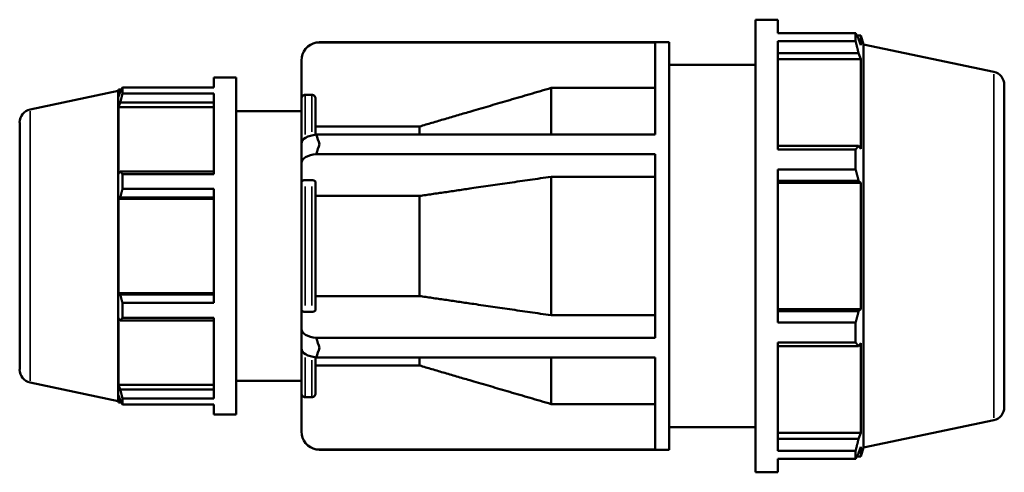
# Model space of a CAD drawing. Header units: inches. Extents: x -6.5 to 55.6, y -14.1 to 35.7.
# Tile 5 of 8: x 14.5 to 27.5, y 10.6 to 16.6. Entities that reach past the tile are written whole.
import ezdxf

# ---------------------------------------------------------------- set-up
doc = ezdxf.new("R2010")
doc.units = ezdxf.units.IN
doc.header["$MEASUREMENT"] = 0
doc.layers.add('Visible (ANSI)', color=7, linetype='Continuous', lineweight=50)
doc.layers.add('Visible Narrow (ANSI)', color=7, linetype='Continuous', lineweight=35)

msp = doc.modelspace()

# ---------------------------------------------------------------- linework, layer by layer
at = {"layer": 'Visible (ANSI)'}
for p, q in [((24.224, 10.646), (24.224, 16.626)), ((24.224, 16.626), (24.52, 16.626)), ((24.52, 16.449), (24.52, 16.626)), ((24.52, 16.449), (25.547, 16.449)), ((25.547, 16.341), (25.547, 16.449)), ((25.564, 16.417), (25.615, 16.417)), ((25.615, 16.288), (25.586, 16.374)), ((25.653, 16.3), (25.615, 16.417)), ((25.615, 16.288), (25.615, 16.417)), ((22.901, 16.323), (18.43, 16.323)), ((18.474, 16.327), (23.086, 16.327)), ((22.901, 15.108), (22.901, 16.323)), ((23.086, 10.945), (23.086, 16.327)), ((24.52, 14.909), (24.52, 16.341)), ((25.547, 16.341), (24.52, 16.341)), ((25.653, 10.972), (25.653, 16.3)), ((27.371, 15.935), (25.653, 16.3)), ((24.52, 16.182), (25.586, 16.182)), ((25.586, 16.182), (25.615, 16.102)), ((18.235, 16.088), (18.235, 15.586)), ((23.086, 16.028), (24.224, 16.028)), ((24.52, 16.102), (25.615, 16.102)), ((25.615, 14.92), (25.615, 16.102)), ((17.078, 15.861), (17.078, 15.73)), ((17.078, 15.861), (17.375, 15.861)), ((17.375, 15.861), (17.375, 11.411)), ((15.873, 15.73), (17.078, 15.73)), ((15.873, 15.649), (15.873, 15.73)), ((21.529, 15.108), (21.529, 15.724)), ((22.901, 15.724), (21.529, 15.724)), ((27.509, 15.764), (27.509, 11.507)), ((14.655, 15.44), (15.816, 15.687)), ((15.816, 15.687), (15.822, 15.705)), ((15.816, 11.585), (15.816, 15.687)), ((15.822, 15.705), (15.822, 15.609)), ((15.86, 15.705), (15.822, 15.705)), ((15.844, 15.673), (15.822, 15.609)), ((17.078, 15.649), (15.873, 15.649)), ((17.078, 15.649), (17.078, 14.584)), ((18.373, 15.633), (18.282, 15.633)), ((15.822, 15.471), (15.844, 15.531)), ((17.078, 15.471), (15.822, 15.471)), ((15.822, 15.471), (15.822, 14.591)), ((15.844, 15.531), (17.078, 15.531)), ((18.235, 14.99), (18.235, 15.586)), ((18.421, 15.586), (18.421, 15.107)), ((17.375, 15.416), (18.235, 15.416)), ((14.517, 12.003), (14.517, 15.269)), ((19.792, 15.215), (18.421, 15.215)), ((19.792, 15.108), (19.792, 15.215)), ((18.43, 15.108), (22.901, 15.108)), ((18.235, 14.99), (18.235, 14.733)), ((25.586, 14.961), (24.52, 14.961)), ((25.615, 14.92), (25.586, 14.961)), ((22.901, 14.851), (18.43, 14.851)), ((22.901, 12.421), (22.901, 14.851)), ((24.52, 14.909), (25.547, 14.909)), ((25.547, 14.648), (25.547, 14.909)), ((18.235, 14.733), (18.235, 14.482)), ((15.844, 14.622), (15.822, 14.591)), ((17.078, 14.622), (15.844, 14.622)), ((15.873, 14.584), (17.078, 14.584)), ((15.873, 14.389), (15.873, 14.584)), ((21.529, 12.721), (21.529, 14.551)), ((22.901, 14.551), (21.529, 14.551)), ((24.52, 12.624), (24.52, 14.648)), ((25.547, 14.648), (24.52, 14.648)), ((18.235, 12.79), (18.235, 14.482)), ((18.373, 14.506), (18.282, 14.506)), ((18.421, 14.482), (18.421, 12.79)), ((24.52, 14.499), (25.586, 14.499)), ((24.52, 14.472), (25.615, 14.472)), ((25.586, 14.499), (25.615, 14.472)), ((25.615, 12.8), (25.615, 14.472)), ((17.078, 14.389), (15.873, 14.389)), ((17.078, 14.389), (17.078, 12.883)), ((19.792, 14.297), (18.421, 14.297)), ((19.792, 12.975), (19.792, 14.297)), ((15.822, 14.258), (15.844, 14.278)), ((17.078, 14.258), (15.822, 14.258)), ((15.822, 14.258), (15.822, 13.014)), ((15.844, 14.278), (17.078, 14.278)), ((17.078, 13.014), (15.822, 13.014)), ((15.844, 12.994), (15.822, 13.014)), ((17.078, 12.994), (15.844, 12.994)), ((15.873, 12.883), (17.078, 12.883)), ((15.873, 12.688), (15.873, 12.883)), ((18.421, 12.975), (19.792, 12.975)), ((18.235, 12.79), (18.235, 12.539)), ((18.282, 12.766), (18.373, 12.766)), ((24.52, 12.8), (25.615, 12.8)), ((25.586, 12.773), (24.52, 12.773)), ((25.615, 12.8), (25.586, 12.773)), ((15.822, 12.681), (15.844, 12.65)), ((15.822, 12.681), (15.822, 11.801)), ((15.844, 12.65), (17.078, 12.65)), ((17.078, 12.688), (15.873, 12.688)), ((17.078, 12.688), (17.078, 11.623)), ((21.529, 12.721), (22.901, 12.721)), ((24.52, 12.624), (25.547, 12.624)), ((25.547, 12.363), (25.547, 12.624)), ((18.235, 12.539), (18.235, 12.282)), ((18.43, 12.421), (22.901, 12.421)), ((24.52, 10.931), (24.52, 12.363)), ((25.547, 12.363), (24.52, 12.363)), ((25.586, 12.311), (25.615, 12.352)), ((25.615, 11.169), (25.615, 12.352)), ((18.235, 11.686), (18.235, 12.282)), ((24.52, 12.311), (25.586, 12.311)), ((18.421, 12.165), (18.421, 11.686)), ((22.901, 12.164), (18.43, 12.164)), ((19.792, 12.057), (19.792, 12.164)), ((21.529, 11.548), (21.529, 12.164)), ((22.901, 10.949), (22.901, 12.164)), ((18.421, 12.057), (19.792, 12.057)), ((14.655, 11.832), (15.816, 11.585)), ((17.375, 11.856), (18.235, 11.856)), ((17.078, 11.801), (15.822, 11.801)), ((15.844, 11.741), (15.822, 11.801)), ((17.078, 11.741), (15.844, 11.741)), ((15.816, 11.585), (15.822, 11.567)), ((15.822, 11.662), (15.844, 11.599)), ((15.822, 11.662), (15.822, 11.567)), ((15.86, 11.567), (15.822, 11.567)), ((15.873, 11.623), (17.078, 11.623)), ((15.873, 11.542), (15.873, 11.623)), ((18.235, 11.686), (18.235, 11.184)), ((18.282, 11.639), (18.373, 11.639)), ((17.078, 11.542), (15.873, 11.542)), ((17.078, 11.542), (17.078, 11.411)), ((21.529, 11.548), (22.901, 11.548)), ((17.078, 11.411), (17.375, 11.411)), ((27.371, 11.337), (25.653, 10.972)), ((23.086, 11.244), (24.224, 11.244)), ((24.52, 11.169), (25.615, 11.169)), ((25.586, 11.09), (24.52, 11.09)), ((25.615, 11.169), (25.586, 11.09)), ((18.43, 10.949), (22.901, 10.949)), ((18.474, 10.945), (23.086, 10.945)), ((24.52, 10.931), (25.547, 10.931)), ((25.547, 10.823), (25.547, 10.931)), ((25.586, 10.898), (25.615, 10.984)), ((25.615, 10.855), (25.615, 10.984)), ((25.653, 10.972), (25.615, 10.855)), ((24.52, 10.646), (24.52, 10.823)), ((25.547, 10.823), (24.52, 10.823)), ((25.564, 10.855), (25.615, 10.855)), ((24.224, 10.646), (24.52, 10.646))]:
    msp.add_line(p, q, dxfattribs=at)
for centre, radius, start, end in [((18.474, 16.088), 0.239, 100.6123, 180), ((27.334, 15.764), 0.175, 0, 78), ((14.691, 15.269), 0.175, 102, 180), ((14.691, 12.003), 0.175, 180, 258), ((27.334, 11.507), 0.175, 282, 0), ((18.474, 11.184), 0.239, 180, 259.3877)]:
    msp.add_arc(centre, radius, start, end, dxfattribs=at)
for centre, start_param, end_param in [((18.474, 14.99), 4.897609, 6.283185), ((18.474, 14.733), 4.897609, 6.283185), ((18.474, 12.539), 0, 1.385577), ((18.474, 12.282), 0, 1.385577)]:
    msp.add_ellipse(centre, major_axis=(-0.239, 0), ratio=0.5, start_param=start_param, end_param=end_param, dxfattribs=at)
for points, weights in [([(25.547, 16.449), (25.567, 16.411), (25.586, 16.374)], [1, 1.00120280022, 1.00158875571]), ([(25.586, 16.182), (25.567, 16.26), (25.547, 16.341)], [1.00158875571, 1.00120280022, 1]), ([(15.844, 15.673), (15.858, 15.701), (15.873, 15.73)], [1.00085050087, 1.00083374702, 1]), ([(21.529, 15.724), (20.54, 15.435), (19.792, 15.215)], [1, 1.00968476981, 1]), ([(15.873, 15.649), (15.858, 15.589), (15.844, 15.531)], [1, 1.00083374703, 1.00085050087]), ([(25.547, 14.909), (25.567, 14.936), (25.586, 14.961)], [1, 1.00120280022, 1.00158875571]), ([(15.844, 14.622), (15.858, 14.603), (15.873, 14.584)], [1.00085050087, 1.00083374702, 1]), ([(21.529, 14.551), (20.54, 14.407), (19.792, 14.297)], [1, 1.00968476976, 1]), ([(25.586, 14.499), (25.567, 14.572), (25.547, 14.648)], [1.00158875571, 1.00120280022, 1]), ([(15.873, 14.389), (15.858, 14.333), (15.844, 14.278)], [1, 1.00083374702, 1.00085050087]), ([(15.844, 12.994), (15.858, 12.939), (15.873, 12.883)], [1.00085050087, 1.00083374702, 1]), ([(19.792, 12.975), (20.54, 12.865), (21.529, 12.721)], [1, 1.00968477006, 1]), ([(25.547, 12.624), (25.567, 12.7), (25.586, 12.773)], [1, 1.00120280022, 1.00158875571]), ([(15.873, 12.688), (15.858, 12.669), (15.844, 12.65)], [1, 1.00083374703, 1.00085050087]), ([(25.586, 12.311), (25.567, 12.336), (25.547, 12.363)], [1.00158875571, 1.00120280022, 1]), ([(19.792, 12.057), (20.54, 11.837), (21.529, 11.548)], [1, 1.00968476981, 1]), ([(15.844, 11.741), (15.858, 11.683), (15.873, 11.623)], [1.00085050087, 1.00083374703, 1]), ([(15.873, 11.542), (15.858, 11.571), (15.844, 11.599)], [1, 1.00083374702, 1.00085050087]), ([(25.547, 10.931), (25.567, 11.012), (25.586, 11.09)], [1, 1.00120280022, 1.00158875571]), ([(25.586, 10.898), (25.567, 10.861), (25.547, 10.823)], [1.00158875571, 1.00120280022, 1])]:
    msp.add_rational_spline(points, weights, degree=2, dxfattribs=at)
for points in [[(18.43, 16.323), (18.445, 16.326), (18.46, 16.327), (18.474, 16.327)], [(18.474, 14.981), (18.46, 15.023), (18.445, 15.065), (18.43, 15.108)], [(18.43, 14.851), (18.445, 14.896), (18.46, 14.94), (18.474, 14.981)], [(18.474, 12.29), (18.46, 12.332), (18.445, 12.375), (18.43, 12.421)], [(18.43, 12.164), (18.445, 12.207), (18.46, 12.249), (18.474, 12.29)], [(18.474, 10.945), (18.46, 10.945), (18.445, 10.946), (18.43, 10.949)]]:
    msp.add_open_spline(points, degree=3, dxfattribs=at)
for points, knots in [([(18.282, 15.633), (18.276, 15.633), (18.27, 15.632), (18.259, 15.627), (18.253, 15.623), (18.245, 15.615), (18.241, 15.609), (18.236, 15.598), (18.235, 15.591), (18.235, 15.586)], [0, 0, 0, 0, 0.0444632, 0.0444632, 0.0889891, 0.0889891, 0.1335926, 0.1335926, 0.1782639, 0.1782639, 0.1782639, 0.1782639]), ([(18.421, 15.586), (18.421, 15.591), (18.419, 15.598), (18.415, 15.609), (18.411, 15.615), (18.403, 15.623), (18.397, 15.627), (18.386, 15.632), (18.379, 15.633), (18.373, 15.633)], [-0.1782639, -0.1782639, -0.1782639, -0.1782639, -0.1335926, -0.1335926, -0.0889891, -0.0889891, -0.0444632, -0.0444632, 0, 0, 0, 0]), ([(18.282, 14.506), (18.276, 14.506), (18.27, 14.505), (18.259, 14.503), (18.253, 14.501), (18.245, 14.497), (18.241, 14.494), (18.236, 14.489), (18.235, 14.485), (18.235, 14.482)], [0, 0, 0, 0, 0.0444632, 0.0444632, 0.0889891, 0.0889891, 0.1335926, 0.1335926, 0.1782639, 0.1782639, 0.1782639, 0.1782639]), ([(18.421, 14.482), (18.421, 14.485), (18.419, 14.489), (18.415, 14.494), (18.411, 14.497), (18.403, 14.501), (18.397, 14.503), (18.386, 14.505), (18.379, 14.506), (18.373, 14.506)], [-0.1782639, -0.1782639, -0.1782639, -0.1782639, -0.1335926, -0.1335926, -0.0889891, -0.0889891, -0.0444632, -0.0444632, 0, 0, 0, 0]), ([(18.235, 12.79), (18.235, 12.787), (18.236, 12.783), (18.241, 12.778), (18.245, 12.775), (18.253, 12.771), (18.259, 12.769), (18.27, 12.767), (18.276, 12.766), (18.282, 12.766)], [-0.1782639, -0.1782639, -0.1782639, -0.1782639, -0.1335926, -0.1335926, -0.0889891, -0.0889891, -0.0444632, -0.0444632, 0, 0, 0, 0]), ([(18.373, 12.766), (18.379, 12.766), (18.386, 12.767), (18.397, 12.769), (18.403, 12.771), (18.411, 12.775), (18.415, 12.778), (18.419, 12.783), (18.421, 12.787), (18.421, 12.79)], [0, 0, 0, 0, 0.0444632, 0.0444632, 0.0889891, 0.0889891, 0.1335926, 0.1335926, 0.1782639, 0.1782639, 0.1782639, 0.1782639]), ([(18.235, 11.686), (18.235, 11.681), (18.236, 11.674), (18.241, 11.663), (18.245, 11.657), (18.253, 11.649), (18.259, 11.645), (18.27, 11.64), (18.276, 11.639), (18.282, 11.639)], [-0.1782639, -0.1782639, -0.1782639, -0.1782639, -0.1335926, -0.1335926, -0.0889891, -0.0889891, -0.0444632, -0.0444632, 0, 0, 0, 0]), ([(18.373, 11.639), (18.379, 11.639), (18.386, 11.64), (18.397, 11.645), (18.403, 11.649), (18.411, 11.657), (18.415, 11.663), (18.419, 11.674), (18.421, 11.681), (18.421, 11.686)], [0, 0, 0, 0, 0.0444632, 0.0444632, 0.0889891, 0.0889891, 0.1335926, 0.1335926, 0.1782639, 0.1782639, 0.1782639, 0.1782639])]:
    msp.add_open_spline(points, degree=3, knots=knots, dxfattribs=at)
at = {"layer": 'Visible Narrow (ANSI)'}
for p, q in [((27.371, 11.365), (27.371, 15.907)), ((18.282, 15.627), (18.282, 15.11)), ((18.373, 15.144), (18.373, 15.627)), ((14.655, 15.418), (14.655, 11.854)), ((18.282, 14.424), (18.282, 12.848)), ((18.373, 12.848), (18.373, 14.424)), ((18.282, 12.162), (18.282, 11.645)), ((18.373, 11.645), (18.373, 12.128))]:
    msp.add_line(p, q, dxfattribs=at)

doc.saveas('drawing.dxf')
